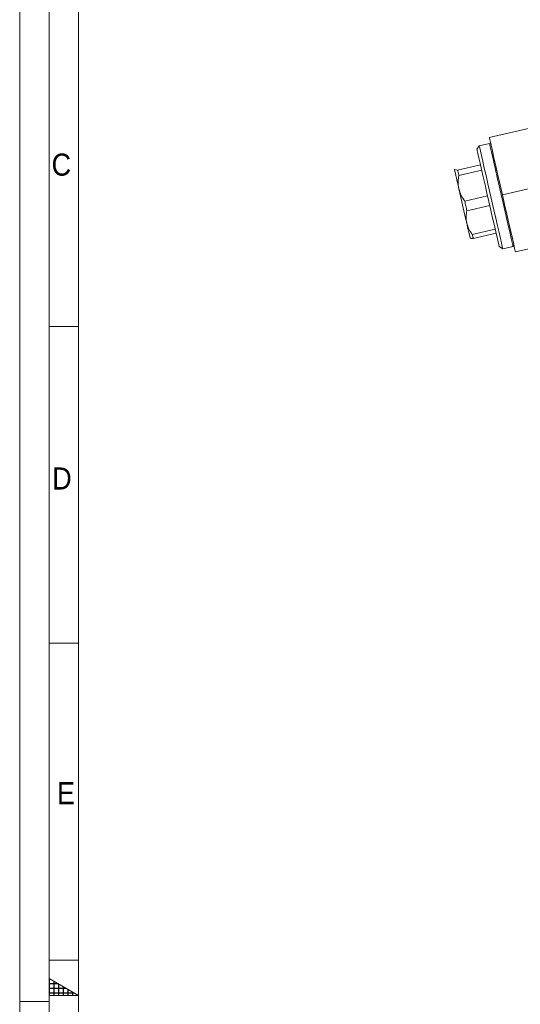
# Model space of a CAD drawing. Header units: millimetres. Extents: x 10 to 831, y 10 to 584.
# Tile 10 of 31: x 10 to 95, y 296 to 464. Entities that reach past the tile are written whole.
import ezdxf

# ---------------------------------------------------------------- set-up
doc = ezdxf.new("R2010")
doc.units = ezdxf.units.MM
doc.linetypes.add('SLD-Centro', pattern=[19.05, 15.24, -1.27, 1.27, -1.27])
doc.linetypes.add('SLD-Solido', pattern=[0])
doc.styles.add('SLDTEXTSTYLE3', font='GOTHIC.TTF', dxfattribs={"width": 0.913})

msp = doc.modelspace()

# ---------------------------------------------------------------- hatches: boundary and pattern name
at = {"linetype": 'Continuous'}
h = msp.add_hatch(dxfattribs=at)
h.set_pattern_fill('NET', scale=0.25, style=0)
h.paths.add_polyline_path([(15, 300.887), (20, 298), (15, 298)], flags=0)

# ---------------------------------------------------------------- linework, layer by layer
at = {"color": 7, "linetype": 'SLD-Solido', "lineweight": 0}
for p, q in [((10, 584), (10, 10)), ((15, 579), (15, 15)), ((20, 412), (15, 412)), ((20, 358), (15, 358)), ((20, 304), (15, 304)), ((15, 298), (15, 300.887)), ((15, 300.887), (20, 298)), ((20, 298), (15, 298))]:
    msp.add_line(p, q, dxfattribs=at)
at = {"color": 7, "linetype": 'SLD-Solido', "lineweight": 15}
for p, q in [((20, 574), (20, 20)), ((97.624, 445.918), (90.008, 444.18)), ((90.035, 443.16), (88.28, 442.76)), ((90.275, 443.01), (90.035, 443.16)), ((88.28, 442.76), (87.904, 442.161)), ((84.607, 438.631), (88.507, 439.521)), ((84.086, 438.743), (84.073, 438.722)), ((88.716, 438.602), (84.817, 437.712)), ((92.233, 434.431), (97.108, 435.543)), ((85.82, 433.317), (89.72, 434.207)), ((90.09, 432.584), (86.19, 431.694)), ((87.109, 427.67), (91.008, 428.56)), ((91.169, 427.856), (87.269, 426.966)), ((86.743, 427.023), (86.764, 427.01)), ((94.458, 424.681), (102.074, 426.42)), ((91.687, 425.587), (92.286, 425.211)), ((92.286, 425.211), (94.041, 425.612)), ((94.041, 425.612), (94.191, 425.851))]:
    msp.add_line(p, q, dxfattribs=at)
at = {"color": 7, "linetype": 'SLD-Centro', "lineweight": 0}
msp.add_line((10, 297), (15, 297), dxfattribs=at)
at = {"color": 7, "linetype": 'SLD-Solido', "lineweight": 15, "flags": 128}
for points in [[(92.233, 434.431), (91.846, 436.124), (91.472, 437.765), (91.12, 439.305), (90.803, 440.697), (90.528, 441.899), (90.306, 442.874), (90.142, 443.592), (90.041, 444.032), (90.008, 444.18)], [(94.041, 425.612), (94.038, 425.623), (93.992, 425.825), (93.89, 426.273), (93.734, 426.954), (93.53, 427.85), (93.283, 428.933), (92.999, 430.173), (92.689, 431.534), (92.359, 432.978), (92.021, 434.462), (91.682, 435.944), (91.354, 437.38), (91.046, 438.731), (90.766, 439.957), (90.523, 441.023), (90.324, 441.897), (90.173, 442.556), (90.077, 442.979), (90.036, 443.155), (90.035, 443.16)], [(89.94, 433.243), (89.61, 434.687), (89.286, 436.107), (88.977, 437.459), (88.694, 438.702), (88.443, 439.798), (88.234, 440.714), (88.073, 441.423), (87.963, 441.902), (87.91, 442.137), (87.904, 442.161)], [(88.28, 442.76), (88.294, 442.698), (88.363, 442.397), (88.487, 441.854), (88.663, 441.085), (88.885, 440.111), (89.147, 438.962), (89.442, 437.669), (89.762, 436.27), (90.096, 434.805), (90.436, 433.317)], [(84.831, 435.403), (84.679, 436.07), (84.539, 436.682), (84.414, 437.229), (84.306, 437.701), (84.217, 438.091), (84.149, 438.391), (84.102, 438.597), (84.077, 438.705)], [(84.607, 438.631), (84.629, 438.535), (84.652, 438.434), (84.676, 438.327), (84.702, 438.215), (84.729, 438.097), (84.757, 437.974), (84.786, 437.845), (84.817, 437.712)], [(86.162, 429.571), (86.012, 430.229), (85.851, 430.933), (85.683, 431.67), (85.51, 432.427), (85.335, 433.192), (85.162, 433.952), (84.993, 434.693), (84.831, 435.403)], [(85.82, 433.317), (85.866, 433.113), (85.913, 432.909), (85.96, 432.705), (86.006, 432.501), (86.052, 432.298), (86.099, 432.096), (86.145, 431.894), (86.19, 431.694)], [(91.687, 425.587), (91.678, 425.627), (91.617, 425.894), (91.501, 426.403), (91.333, 427.139), (91.118, 428.079), (90.863, 429.196), (90.576, 430.455), (90.265, 431.818), (89.94, 433.243)], [(90.436, 433.317), (90.771, 431.848), (91.092, 430.441), (91.39, 429.135), (91.656, 427.969), (91.883, 426.976), (92.063, 426.185), (92.193, 425.618), (92.267, 425.292), (92.286, 425.211)], [(94.458, 424.681), (94.424, 424.829), (94.324, 425.269), (94.16, 425.987), (93.937, 426.962), (93.663, 428.164), (93.345, 429.556), (92.994, 431.096), (92.619, 432.738), (92.233, 434.431)], [(86.74, 427.04), (86.742, 427.032), (86.721, 427.124), (86.677, 427.314), (86.612, 427.599), (86.526, 427.974), (86.422, 428.433), (86.299, 428.969), (86.162, 429.571)], [(87.109, 427.67), (87.133, 427.562), (87.157, 427.459), (87.179, 427.362), (87.2, 427.271), (87.219, 427.185), (87.237, 427.106), (87.254, 427.033), (87.269, 426.966)]]:
    msp.add_lwpolyline(points, dxfattribs=at)
at = {"color": 7, "linetype": 'SLD-Solido', "lineweight": 15}
for points, knots in [([(84.113, 438.749), (84.095, 438.735), (84.074, 438.718), (84.077, 438.707), (84.077, 438.705)], [0, 0, 0, 0, 0.8669789, 1, 1, 1, 1]), ([(84.077, 438.705), (84.168, 438.666), (84.269, 438.622), (84.576, 438.63), (84.607, 438.631)], [0, 0, 0, 0, 0.8997059, 1, 1, 1, 1]), ([(84.817, 437.712), (84.765, 437.343), (84.661, 436.595), (84.738, 435.82), (84.826, 435.427), (84.831, 435.403)], [0, 0, 0, 0, 0.4769731, 0.9681126, 1, 1, 1, 1]), ([(84.831, 435.403), (84.939, 435.039), (85.159, 434.297), (85.597, 433.648), (85.82, 433.317)], [0, 0, 0, 0, 0.4907591, 1, 1, 1, 1]), ([(86.19, 431.694), (86.132, 431.354), (86.015, 430.664), (86.077, 429.952), (86.157, 429.593), (86.162, 429.571)], [0, 0, 0, 0, 0.4769731, 0.9681127, 1, 1, 1, 1]), ([(86.162, 429.571), (86.263, 429.238), (86.468, 428.559), (86.893, 427.97), (87.109, 427.67)], [0, 0, 0, 0, 0.49075908, 1, 1, 1, 1]), ([(87.269, 426.966), (87.239, 426.965), (86.931, 426.957), (86.83, 427.001), (86.74, 427.04)], [0, 0, 0, 0, 0.1002941, 1, 1, 1, 1])]:
    msp.add_open_spline(points, degree=3, knots=knots, dxfattribs=at)

# ---------------------------------------------------------------- texts
at = {"color": 7, "linetype": 'Continuous', "lineweight": 0, "char_height": 3.762, "attachment_point": 1, "style": 'SLDTEXTSTYLE3'}
for s, insert in [('C', (15.434, 441.431)), ('D', (15.543, 387.963)), ('E', (16.352, 334.351))]:
    msp.add_mtext(s, dxfattribs=dict(at, insert=insert))

doc.saveas('drawing.dxf')
